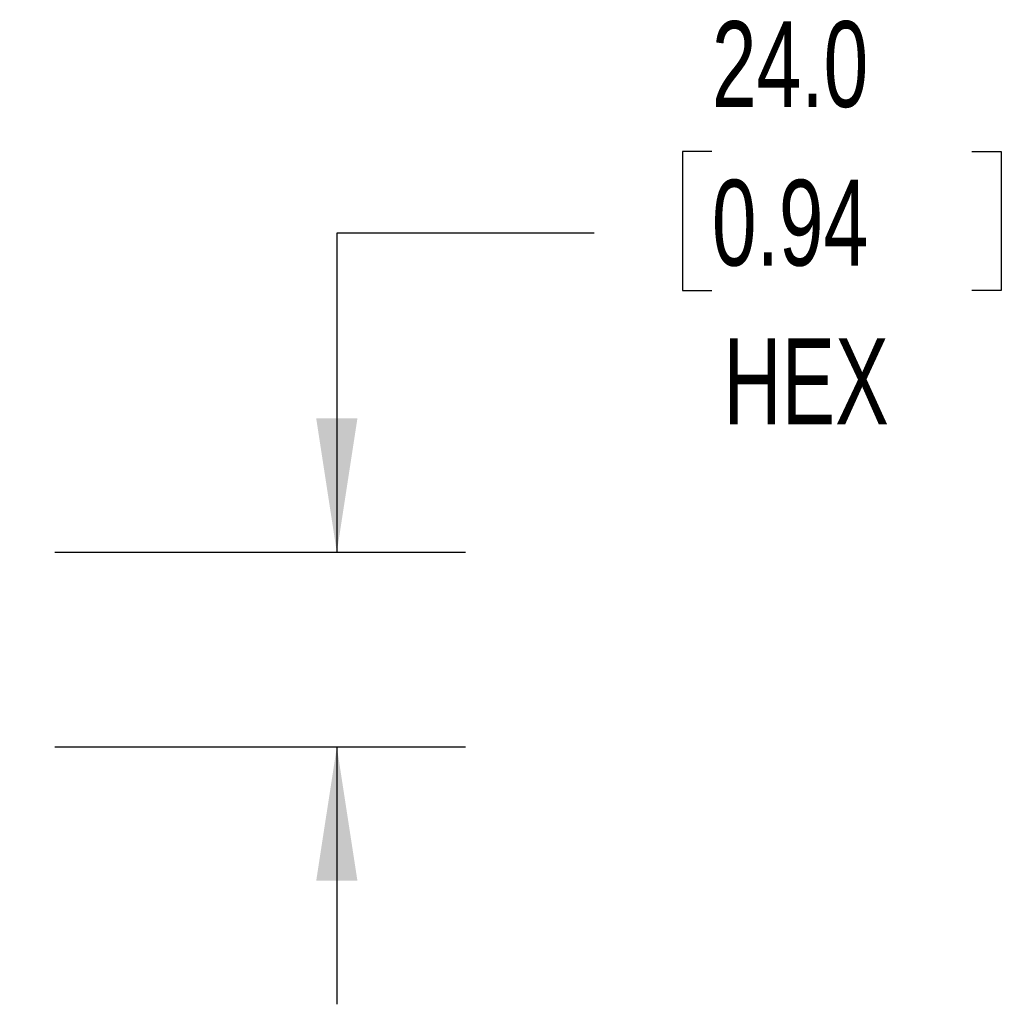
# Model space of a CAD drawing. Header units: millimetres. Extents: x 32 to 1365, y 32 to 1048.
# Tile 12 of 22: x 1112 to 1233, y 445 to 567. Entities that reach past the tile are written whole.
import ezdxf

# ---------------------------------------------------------------- set-up
doc = ezdxf.new("R2010")
doc.units = ezdxf.units.MM
doc.header["$LTSCALE"] = 5
doc.layers.add('DIMENSIONS', color=140, linetype='Continuous', lineweight=25)
doc.styles.add('SLDTEXTSTYLE0', font='TXT', dxfattribs={"width": 0.7})
doc.dimstyles.new('SLDDIMSTYLE1', dxfattribs={"dimtxt": 10.790039, "dimasz": 16.51, "dimexe": 0, "dimexo": 0.0625, "dimgap": 2.69751, "dimtad": 0, "dimtih": 1, "dimtoh": 1, "dimrnd": 1e-09, "dimzin": 4, "dimdsep": 46, "dimtxsty": 'SLDTEXTSTYLE0', "dimsah": 1, "dimcen": 0.09, "dimadec": 0, "dimazin": 1, "dimtfac": 1, "dimtmove": 0, "dimatfit": 0, "dimfxl": 0, "dimfrac": 2, "dimtolj": 1, "dimtzin": 12, "dimarcsym": 0})

# ---------------------------------------------------------------- blocks, each defined once
blk = doc.blocks.new('_D_3')
at = {"layer": 'DIMENSIONS'}
for p, q in [((1197.22, 550.34), (1193.6, 550.34)), ((1193.6, 550.34), (1193.6, 533.19)), ((1229.28, 550.34), (1232.91, 550.34)), ((1232.91, 550.34), (1232.91, 533.19)), ((1182.72, 540.25), (1150.97, 540.25)), ((1150.97, 540.25), (1150.97, 500.89)), ((1193.6, 533.19), (1197.22, 533.19)), ((1232.91, 533.19), (1229.28, 533.19)), ((1116.21, 500.89), (1166.85, 500.89)), ((1116.21, 476.89), (1166.85, 476.89)), ((1150.97, 476.89), (1150.97, 445.14))]:
    blk.add_line(p, q, dxfattribs=at)
for points in [[(1150.97, 500.89), (1153.51, 517.4), (1148.43, 517.4)], [(1150.97, 476.89), (1148.43, 460.38), (1153.51, 460.38)]]:
    blk.add_solid(points, dxfattribs=at)
at = {"layer": 'DIMENSIONS', "char_height": 10.583, "attachment_point": 1, "style": 'SLDTEXTSTYLE0'}
for s, insert in [('24.0', (1197.22, 566.4)), ('0.94', (1197.22, 546.84)), ('HEX', (1198.66, 527.27))]:
    blk.add_mtext(s, dxfattribs=dict(at, insert=insert))

msp = doc.modelspace()

# ---------------------------------------------------------------- dimensions: what is measured, and where the dimension line sits
at = {"layer": 'DIMENSIONS'}
dim = msp.add_linear_dim(base=(1150.97083, 476.89008), p1=(1109.85655, 500.89008), p2=(1109.85655, 476.89008), angle=90, text='<>\\PHEX', dimstyle='SLDDIMSTYLE1', dxfattribs=at)
dim.commit()
dim.dimension.update_dxf_attribs({"geometry": '_D_3', "text_midpoint": (1150.97083, 540.2499), "dimtype": 160})

doc.saveas('drawing.dxf')
